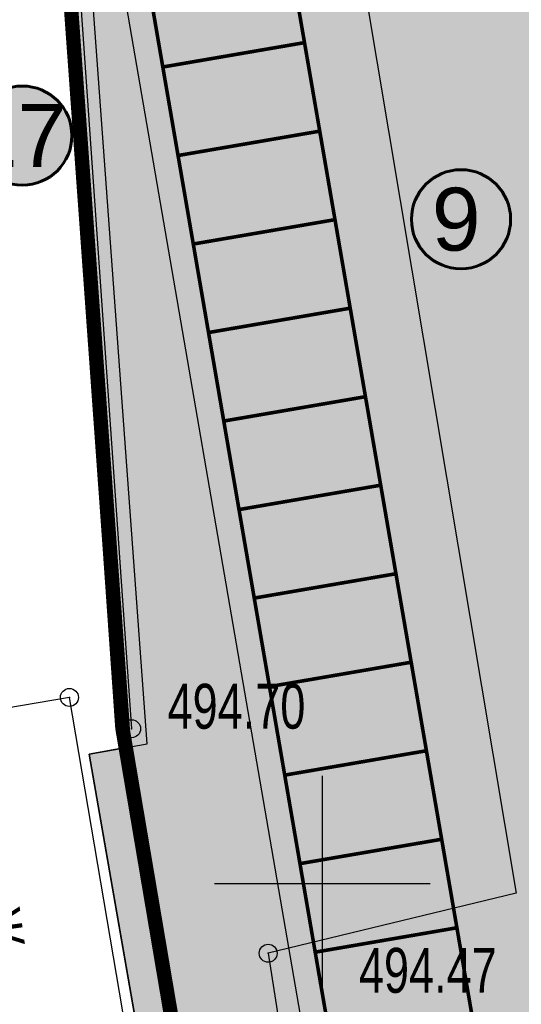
# Model space of a CAD drawing. Extents: x 0 to 667088, y 0 to 6446.
# Tile 39 of 256: x 2127 to 2141, y 276 to 303. Entities that reach past the tile are written whole.
import ezdxf

# ---------------------------------------------------------------- set-up
doc = ezdxf.new("R2010")
doc.units = 0
doc.header["$MEASUREMENT"] = 0
doc.linetypes.add('CONTI', pattern=[0])
for name, color, linetype in [('(002) Рамка', 7, 'Continuous'), ('Audi-СвК', 10, 'Continuous'), ('NAD_M0', 7, 'CONTI'), ('PI_OT0', 172, 'CONTI'), ('PI_TT0', 5, 'CONTI'), ('SETKR', 2, 'CONTI'), ('STR_L0', 6, 'CONTI'), ('ZAPSK0', 250, 'CONTI'), ('стен', 7, 'Continuous')]:
    doc.layers.add(name, color=color, linetype=linetype)
doc.layers.add('RAZMER CIP', color=252, linetype='Continuous', lineweight=18)
doc.styles.add('GOST 2.304', font='CS_Gost2304.shx')
doc.styles.add('SHRFT', font='TXT', dxfattribs={"width": 0.75})
doc.styles.get("Standard").update_dxf_attribs({"font": 'times.ttf'})
doc.linetypes.add('ОГРАДА_ГЛИН', pattern='A,4,["|",Standard,S=0.8,R=0,X=0,Y=-0.8],0.5,["|",Standard,S=0.8,R=0,X=0,Y=-0.8],3.5', length=8)

# ---------------------------------------------------------------- blocks, each defined once
blk = doc.blocks.new('BL_333')
at = {"color": 0}
for p, q in [((0, -3), (0, 3)), ((-3, 0), (3, 0))]:
    blk.add_line(p, q, dxfattribs=at)
blk = doc.blocks.new('rhy')
at = {"layer": 'PI_TT0', "color": 0}
for centre in [(1333.71116, 284.23), (1335.44116, 283.36), (1339.24116, 277.11)]:
    blk.add_circle(centre, 0.25, dxfattribs=at)
for p in [(1333.71116, 284.23), (1335.44116, 283.36), (1339.24116, 277.11)]:
    blk.add_point(p, dxfattribs=at)
at = {"layer": 'STR_L0', "color": 0}
for points in [[(1338.71116, 323.17), (1346.14116, 278.78), (1339.24116, 277.11), (1340.22116, 270.81), (1430.27116, 286.52), (1424.40116, 321.82), (1415.15116, 320.21), (1418.31116, 301.14), (1376.68116, 293.55), (1373.13116, 312.37), (1363.67116, 310.62), (1367.40116, 288.7), (1354.48116, 286.43), (1348.26116, 324.79), (1338.71116, 323.17)], [(1332.19503, 321.8857), (1333.17489, 309.42755), (1335.00476, 283.3294)], [(1335.89116, 271.38), (1333.71116, 284.23), (1328.42116, 283.33)]]:
    blk.add_lwpolyline(points, dxfattribs=at)
at = {"layer": 'ZAPSK0', "color": 0, "linetype": 'ОГРАДА_ГЛИН', "ltscale": 0.5}
blk.add_lwpolyline([(1332.63116, 321.92), (1333.61116, 309.46), (1335.44116, 283.36)], dxfattribs=at)
at = {"layer": 'SETKR', "color": 112}
blk.add_blockref('BL_333', (1340.75116, 279.05), dxfattribs=at)
at = {"layer": 'NAD_M0', "color": 7, "style": 'SHRFT', "width": 0.75}
blk.add_text('Ж', height=1.25, rotation=278, dxfattribs=at).set_placement((1331.08116, 278.29))
at = {"layer": 'PI_OT0', "color": 0, "style": 'SHRFT', "width": 0.75}
for s, p in [('494.70', (1336.44116, 283.36)), ('494.47', (1341.76404, 276.00963))]:
    blk.add_text(s, height=1.25, dxfattribs=at).set_placement(p)

msp = doc.modelspace()

# ---------------------------------------------------------------- hatches: boundary and pattern name
at = {"layer": 'Audi-СвК', "ltscale": 100, "true_color": 0xffffff, "transparency": 33554687}
h = msp.add_hatch(color=7, dxfattribs=at)
edge = h.paths.add_edge_path()
edge.add_arc((2126.8804, 299.86881), 1.37986, 11.983733, 371.983733)
h = msp.add_hatch(color=7, dxfattribs=at)
edge = h.paths.add_edge_path()
edge.add_arc((2139.08476, 297.53904), 1.37986, 11.983733, 371.983733)
at = {"layer": 'стен', "lineweight": 30}
h = msp.add_hatch(color=9, dxfattribs=at)
h.dxf.hatch_style = 1
h.paths.add_polyline_path([(2132.06646, 263.53566), (2304.22031, 293.15897), (2307.39587, 298.17225), (2275.9389, 411.34426), (2271.38255, 414.21088), (2110.21489, 385.46053), (2110.74174, 382.50715), (2130.20885, 385.97985), (2133.07789, 322.94683), (2126.86091, 321.89699), (2129.67122, 283.34183), (2129.76264, 282.83335), (2128.74319, 282.65006)])
h = msp.add_hatch(color=72, dxfattribs=at)
h.dxf.hatch_style = 1
h.paths.add_polyline_path([(2236.35722, 297.53264), (2232.51171, 296.87092), (2225.38685, 338.27658), (2232.47549, 339.49636), (2235.59941, 325.7717), (2231.24423, 324.9598)], flags=17)
edge = h.paths.add_edge_path()
edge.add_line((2192.49902, 303.34845), (2190.49239, 315.00985))
edge.add_arc((2193.44894, 315.51859), 3, 99.763532, 189.763532, ccw=False)
edge.add_line((2192.94019, 318.47514), (2220.86447, 323.2802))
edge.add_arc((2221.37321, 320.32365), 3, 9.763532, 99.763532, ccw=False)
edge.add_line((2224.32976, 320.8324), (2228.14886, 298.63793))
edge.add_line((2228.14886, 298.63793), (2222.30997, 297.63321))
edge.add_line((2222.30997, 297.63321), (2221.22972, 303.91097))
edge.add_line((2221.22972, 303.91097), (2198.84321, 300.05881))
edge.add_line((2198.84321, 300.05881), (2198.11552, 304.28776))
edge.add_line((2198.11552, 304.28776), (2192.49902, 303.34845))
h.paths.add_polyline_path([(2219.17512, 374.37562), (2235.90056, 378.03), (2234.95056, 383.9), (2243.57056, 385.09), (2243.42056, 386.05), (2249.96056, 387.02), (2249.74056, 388.31), (2254.09056, 388.95), (2253.56056, 392.21), (2267.85056, 394.75), (2272.41056, 368.37), (2273.08056, 362.18), (2253.38056, 357.65), (2251.39056, 370.03), (2237.59056, 367.94), (2236.12056, 376.24), (2219.55009, 372.19649), (2224.8781, 341.23313), (2231.7963, 342.42357), (2230.29963, 349.14426), (2276.34681, 359.79905), (2281.91299, 336.03113), (2248.27735, 328.26882), (2255.93033, 287.25138), (2298.6664, 294.82213), (2273.776, 388.86592), (2270.37529, 401.12409), (2248.95069, 399.11064), (2249.14705, 397.89738), (2216.28159, 391.19117)])
edge = h.paths.add_edge_path()
edge.add_line((2212.75056, 336.01), (2221.42617, 337.65662))
edge.add_line((2221.42617, 337.65662), (2213.11913, 385.98223))
edge.add_line((2213.11913, 385.98223), (2202.86948, 396.90689))
edge.add_line((2202.86948, 396.90689), (2130.99534, 383.44101))
edge.add_line((2130.99534, 383.44101), (2131.76187, 365.92572))
edge.add_line((2131.76187, 365.92572), (2141.47564, 366.47726))
edge.add_line((2141.47564, 366.47726), (2142.36577, 346.13791))
edge.add_line((2142.36577, 346.13791), (2145.6528, 327.03555))
edge.add_arc((2148.60934, 327.5443), 3, 189.763532, 283.405185)
edge.add_line((2149.30485, 324.62604), (2180.79056, 332.13))
edge.add_line((2180.79056, 332.13), (2180.39546, 334.82912))
edge.add_line((2180.39546, 334.82912), (2171.83511, 332.73728))
edge.add_line((2171.83511, 332.73728), (2172.05826, 331.51264))
edge.add_line((2172.05826, 331.51264), (2160.4719, 329.23971))
edge.add_line((2160.4719, 329.23971), (2157.36643, 344.87447))
edge.add_line((2157.36643, 344.87447), (2165.8048, 346.65326))
edge.add_line((2165.8048, 346.65326), (2159.56056, 357.71))
edge.add_line((2159.56056, 357.71), (2149.26056, 364))
edge.add_line((2149.26056, 364), (2145.54056, 363.11))
edge.add_line((2145.54056, 363.11), (2143.21056, 372.25))
edge.add_line((2143.21056, 372.25), (2154.29056, 374.95))
edge.add_line((2154.29056, 374.95), (2156.59056, 365.74))
edge.add_line((2156.59056, 365.74), (2166.28056, 347.93))
edge.add_line((2166.28056, 347.93), (2164.80056, 357.51))
edge.add_line((2164.80056, 357.51), (2211.59056, 365.04))
edge.add_line((2211.59056, 365.04), (2213.40056, 353.32))
edge.add_line((2213.40056, 353.32), (2209.90056, 352.75))
edge.add_line((2209.90056, 352.75), (2212.75056, 336.01))
h.paths.add_polyline_path([(2183.37056, 340.3), (2196.44056, 342.08), (2197.98056, 332.74), (2202.486, 333.38768), (2204.17179, 324.4666), (2186.54134, 321.43285)])
h.paths.add_polyline_path([(2183.36056, 344), (2182.63467, 348.51585), (2195.04056, 350.51), (2195.80056, 345.97)], flags=17)
edge = h.paths.add_edge_path()
edge.add_line((2152.77121, 285.66736), (2156.73298, 286.34907))
edge.add_line((2156.73298, 286.34907), (2155.65274, 292.62681))
edge.add_line((2155.65274, 292.62681), (2184.34111, 297.56336))
edge.add_line((2184.34111, 297.56336), (2183.60344, 301.85028))
edge.add_line((2183.60344, 301.85028), (2187.56873, 302.5163))
edge.add_line((2187.56873, 302.5163), (2185.56481, 314.16192))
edge.add_arc((2182.60826, 313.65317), 3, 9.763551, 99.763508)
edge.add_line((2182.09951, 316.60972), (2153.8637, 311.75107))
edge.add_line((2153.8637, 311.75107), (2153.25866, 315.2672))
edge.add_arc((2150.79487, 314.84325), 2.5, 9.763532, 99.763532)
edge.add_line((2150.37092, 317.30704), (2149.87816, 317.22225))
edge.add_arc((2150.30211, 314.75846), 2.5, 99.763532, 189.763532)
edge.add_line((2147.83832, 314.3345), (2152.77121, 285.66736))
h.paths.add_polyline_path([(2153.68696, 280.34557), (2157.64775, 281.02712), (2158.729, 274.74937), (2224.29461, 286.03154), (2223.21434, 292.30947), (2229.06461, 293.31615), (2230.89609, 282.6726), (2155.51844, 269.70202)])
edge = h.paths.add_edge_path()
edge.add_line((2145.17068, 271.27105), (2150.42526, 272.17523))
edge.add_line((2150.42526, 272.17523), (2151.08682, 268.33063))
edge.add_line((2151.08682, 268.33063), (2147.80327, 267.76561))
edge.add_arc((2147.46411, 269.73665), 2, 189.763532, 279.763532, ccw=False)
edge.add_line((2145.49307, 269.39748), (2145.17068, 271.27105))
edge = h.paths.add_edge_path()
edge.add_line((2128.74319, 282.65006), (2130.35227, 282.93937))
edge.add_line((2130.35227, 282.93937), (2128.17894, 312.76279))
edge.add_line((2128.17894, 312.76279), (2135.60195, 269.62452))
edge.add_line((2135.60195, 269.62452), (2141.22862, 270.59273))
edge.add_line((2141.22862, 270.59273), (2141.55101, 268.71915))
edge.add_arc((2139.57998, 268.37999), 2, -80.236468, 9.763532, ccw=False)
edge.add_line((2139.91914, 266.40896), (2131.80952, 265.0135))
edge.add_line((2131.80952, 265.0135), (2128.74319, 282.65006))
h.paths.add_polyline_path([(2150.14056, 364.21), (2155.63056, 365.51), (2159.65056, 358.51)], flags=17)

# ---------------------------------------------------------------- linework, layer by layer
at = {"color": 18, "lineweight": 30, "true_color": 0x000000}
msp.add_lwpolyline([(2132.06646, 263.53566), (2304.22031, 293.15897), (2307.39587, 298.17225), (2275.9389, 411.34426), (2271.38255, 414.21088), (2110.21489, 385.46053), (2110.74174, 382.50715), (2130.20885, 385.97985), (2133.07789, 322.94683), (2126.86091, 321.89699), (2129.67122, 283.34183), (2129.76264, 282.83335), (2128.74319, 282.65006)], close=True, dxfattribs=at)
at = {"lineweight": 60, "ltscale": 50, "transparency": 33554687}
for centre in [(2126.8804, 299.86881), (2139.08476, 297.53904)]:
    msp.add_circle(centre, 1.37986, dxfattribs=at)
at = {"layer": 'ZAPSK0', "color": 240, "lineweight": 30, "true_color": 0xed1f24, "const_width": 0.4}
msp.add_lwpolyline([(2130.39617, 383.93882), (2133.07789, 322.94683), (2126.91109, 321.90546), (2129.68051, 283.29018), (2132.74493, 265.17446)], dxfattribs=at)
at = {"layer": 'ZAPSK0', "color": 5, "lineweight": 30}
msp.add_lwpolyline([(2128.74319, 282.65006), (2130.35227, 282.93937), (2128.17894, 312.76279), (2135.60195, 269.62452), (2141.22862, 270.59273), (2141.55101, 268.71915, -0.41421356), (2139.91914, 266.40896), (2131.80952, 265.0135)], format="xyb", close=True, dxfattribs=at)
at = {"layer": 'ZAPSK0', "color": 7, "lineweight": 30, "true_color": 0xffffff, "const_width": 0.1}
for points in [[(2134.30693, 304.92072), (2130.36487, 304.24239), (2130.78882, 301.7786), (2134.73089, 302.45693)], [(2134.73089, 302.45693), (2130.78882, 301.7786), (2131.21278, 299.31481), (2135.15484, 299.99314)], [(2135.15485, 299.99314), (2131.21278, 299.31481), (2131.63674, 296.85102), (2135.5788, 297.52935)], [(2135.5788, 297.52935), (2131.63674, 296.85102), (2132.06069, 294.38723), (2136.00276, 295.06556)], [(2136.00276, 295.06556), (2132.06069, 294.38723), (2132.48465, 291.92344), (2136.42671, 292.60177)], [(2136.42671, 292.60177), (2132.48465, 291.92344), (2132.9086, 289.45965), (2136.85067, 290.13798)], [(2136.85067, 290.13798), (2132.90861, 289.45965), (2133.33256, 286.99586), (2137.27463, 287.67419)], [(2137.27463, 287.67419), (2133.33256, 286.99586), (2133.75652, 284.53207), (2137.69858, 285.2104)], [(2137.69858, 285.2104), (2133.75652, 284.53207), (2134.18047, 282.06828), (2138.12254, 282.74661)], [(2138.12254, 282.74661), (2134.18047, 282.06828), (2134.60443, 279.60449), (2138.54649, 280.28282)], [(2138.54648, 280.28282), (2134.60442, 279.60449), (2135.02837, 277.1407), (2138.97044, 277.81903)], [(2138.97044, 277.81903), (2135.02837, 277.1407), (2135.45233, 274.67691), (2139.39439, 275.35524)]]:
    msp.add_lwpolyline(points, close=True, dxfattribs=at)

# ---------------------------------------------------------------- block references
at = {"layer": '(002) Рамка', "color": 0}
msp.add_blockref('rhy', (794.4794, 0), dxfattribs=at)

# ---------------------------------------------------------------- texts
at = {"layer": 'RAZMER CIP', "lineweight": 25, "ltscale": 50, "transparency": 33554687, "char_height": 1.75, "width": 2.5603584, "attachment_point": 2, "style": 'GOST 2.304'}
for s, insert in [('{\\fArial|b0|i0|c0|p34;\\C0;17}', (2126.74603, 300.74781)), ('{\\fArial|b0|i0|c0|p34;\\C0;9}', (2138.95038, 298.41803))]:
    msp.add_mtext(s, dxfattribs=dict(at, insert=insert))

doc.saveas('drawing.dxf')
